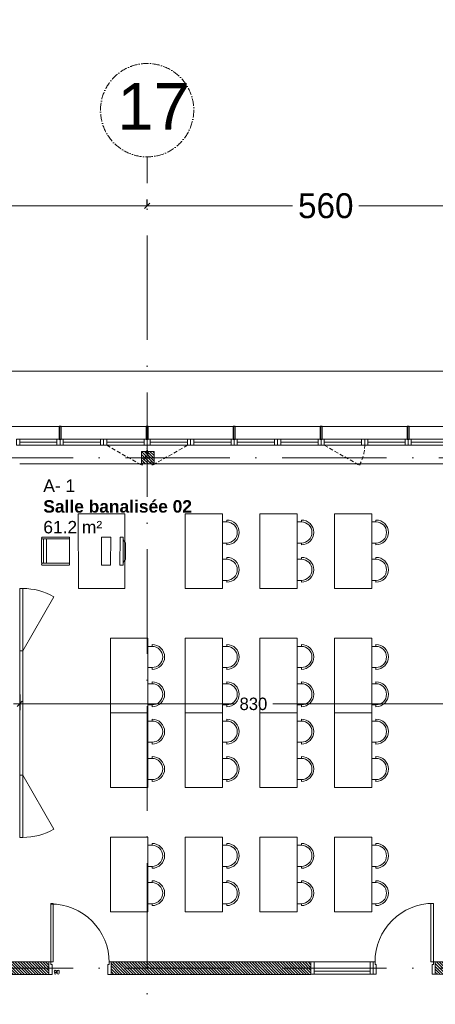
# Model space of a CAD drawing. Header units: centimetres. Extents: x 100159 to 225226, y -81380 to -23241.
# Tile 66 of 256: x 200175 to 200844, y -61117 to -59535. Entities that reach past the tile are written whole.
import ezdxf
from ezdxf.xclip import XClip

# ---------------------------------------------------------------- set-up
doc = ezdxf.new("R2010")
doc.units = ezdxf.units.CM
doc.header["$XCLIPFRAME"] = 2
doc.linetypes.add('ACAD_ISO10W100', pattern=[18, 12, -3, 0, -3])
doc.linetypes.add('CACHE', pattern=[9.525, 6.35, -3.175])
doc.layers.get('0').update_dxf_attribs({"lineweight": 5})
for name, color, linetype, lineweight in [('10', 252, 'Continuous', 5), ('17', 6, 'Continuous', 5), ('DDL- MENUISERIES INT', 51, 'Continuous', 5), ('DDL- STRUCTURE', 5, 'Continuous', 5), ('DDL-HAB-COTES', 161, 'Continuous', 9), ('DDL-HACHURES POCHAGE GRIS', 251, 'Continuous', 5), ('DDL-TRAIT AXES', 1, 'ACAD_ISO10W100', 5)]:
    doc.layers.add(name, color=color, linetype=linetype, lineweight=lineweight)
for name, color, linetype in [('23', 63, 'Continuous'), ('44', 7, 'Continuous'), ('DDL-PLAN MASSE PAYSAGE', 7, 'Continuous'), ('DDL-TEXTE 01', 7, 'Continuous')]:
    doc.layers.add(name, color=color, linetype=linetype)
doc.layers.add('GEL', color=113, linetype='Continuous', plot=False)
doc.styles.add('Century Gothic', font='GOTHIC.TTF')
doc.styles.add('COTA', font='romans.shx', dxfattribs={"width": 0.8})
doc.styles.get("Standard").update_dxf_attribs({"font": 'arial.ttf'})
doc.dimstyles.new('C100 cm', dxfattribs={"dimscale": 100, "dimtxt": 0.2, "dimasz": 0.085, "dimexe": 0.1, "dimexo": 0.0625, "dimgap": 0.09, "dimtad": 0, "dimdec": 0, "dimzin": 0, "dimdsep": 46, "dimtxsty": 'Century Gothic', "dimblk": 'OBLIQUE', "dimcen": 0.09, "dimdle": 0.1, "dimclrd": 256, "dimclrt": 256, "dimadec": 0, "dimazin": 0, "dimtfac": 1, "dimtdec": 0, "dimtofl": 0, "dimtmove": 2, "dimatfit": 2, "dimfxl": 0.15, "dimfxlon": 1, "dimtolj": 1, "dimtzin": 0, "dimlwd": -1, "dimarcsym": 0})
doc.dimstyles.new('portes', dxfattribs={"dimtxt": 6, "dimasz": 2.5, "dimexe": 1.25, "dimexo": 0.625, "dimtad": 1, "dimjust": 1, "dimtxsty": 'COTA', "dimblk": 'NONE', "dimcen": 2.5, "dimse1": 1, "dimse2": 1, "dimsd1": 1, "dimsd2": 1, "dimadec": 0, "dimazin": 0, "dimtfac": 1, "dimtix": 1, "dimtofl": 0, "dimtmove": 0, "dimatfit": 0, "dimldrblk": 'NONE', "dimfxl": 1, "dimarcsym": 0})
pattern_1 = [(135, (0, -2198.8527), (-2.24506403, -2.24506403), [])]

# ---------------------------------------------------------------- blocks, each defined once
blk = doc.blocks.new('A$C6C21683D')
blk.add_lwpolyline([(0, 0), (70, 0), (70, 10), (0, 10)], close=True)
for points in [[(5, 0), (65, 0), (65, 10), (5, 10), (5, 0)], [(5, 5), (65, 5)]]:
    blk.add_lwpolyline(points)
blk = doc.blocks.new('A$C7FA553E3')
blk.add_lwpolyline([(0, 32), (70, 32), (70, 42), (0, 42)], close=True)
for points in [[(5, 32), (65, 32), (65, 42), (5, 42), (5, 32)], [(5, 37), (65, 37)]]:
    blk.add_lwpolyline(points)
at = {"linetype": 'CACHE'}
blk.add_lwpolyline([(5, 32), (61.5, 0)], dxfattribs=at)
blk.add_arc((6, 32), 64, 330.0443, 0.0023, dxfattribs=at)
blk = doc.blocks.new('*D187')
at = {"layer": 'Defpoints', "color": 0, "transparency": 16777216}
for p in [(5, 0), (95, 0), (95, 0)]:
    blk.add_point(p, dxfattribs=at)
at = {"layer": 'GEL', "color": 0, "transparency": 16777216, "insert": (12.6, 3.6), "char_height": 6, "attachment_point": 5, "style": 'COTA'}
blk.add_mtext('90', dxfattribs=at)
blk = doc.blocks.new('_None')
blk = doc.blocks.new('*U219')
for p, q in [((20, -550), (0, -550)), ((10, -645), (10, -555)), ((15, -645), (15, -555)), ((0, -650), (20, -650))]:
    blk.add_line(p, q)
blk.add_lwpolyline([(20, -550), (0, -550), (0, -650), (20, -650)], close=True)
for points in [[(0, -555), (0, -550), (20, -550), (20, -555), (0, -555)], [(0, -650), (0, -645), (20, -645), (20, -650), (0, -650)]]:
    blk.add_lwpolyline(points)
blk = doc.blocks.new('*D189')
at = {"layer": 'Defpoints', "color": 0, "transparency": 16777216}
for p in [(5, 0), (95, 0), (95, 0)]:
    blk.add_point(p, dxfattribs=at)
at = {"layer": 'GEL', "color": 0, "transparency": 16777216, "insert": (12.6, 3.6), "char_height": 6, "attachment_point": 5, "style": 'COTA'}
blk.add_mtext('90', dxfattribs=at)
blk = doc.blocks.new('_Oblique')
at = {"color": 0, "linetype": 'ByBlock', "lineweight": -2}
blk.add_line((-0.5, -0.5), (0.5, 0.5), dxfattribs=at)
blk = doc.blocks.new('*D261')
at = {"layer": 'DDL-HAB-COTES', "color": 0, "lineweight": -2, "transparency": 16777216}
for p, q in [((199380.1, -60099.6), (199380.1, -60089.6)), ((204180.6, -60099.6), (204180.6, -60089.6))]:
    blk.add_line(p, q, dxfattribs=at)
at = {"layer": 'DDL-HAB-COTES', "transparency": 16777216}
for p, q in [((199370.1, -60099.6), (201883.4, -60099.6)), ((204190.6, -60099.6), (202021.7, -60099.6))]:
    blk.add_line(p, q, dxfattribs=at)
at = {"layer": 'Defpoints', "color": 0, "transparency": 16777216}
for p in [(204180.6, -60099.6), (199380.1, -60188.5), (204180.6, -60188.5)]:
    blk.add_point(p, dxfattribs=at)
at = {"layer": 'DDL-HAB-COTES', "transparency": 16777216, "xscale": 8.5, "yscale": 8.5, "zscale": 8.5, "rotation": 180}
blk.add_blockref('_Oblique', (199380.1, -60099.6), dxfattribs=at)
at = {"layer": 'DDL-HAB-COTES', "transparency": 16777216, "xscale": 8.5, "yscale": 8.5, "zscale": 8.5}
blk.add_blockref('_Oblique', (204180.6, -60099.6), dxfattribs=at)
at = {"layer": 'DDL-HAB-COTES', "lineweight": -3, "transparency": 16777216, "insert": (201952.6, -60099.6), "char_height": 40, "attachment_point": 5, "style": 'Century Gothic'}
blk.add_mtext('\\A1;4800', dxfattribs=at)
blk = doc.blocks.new('A$C601B608D')
for p, q in [((5, 300), (54.9, 386.7)), ((5, 100), (54.9, 13.3))]:
    blk.add_line(p, q)
for points in [[(0, 300), (5, 300), (5, 400), (0, 400)], [(0, 100), (5, 100), (5, 300), (0, 300)], [(0, 0), (5, 0), (5, 100), (0, 100)]]:
    blk.add_lwpolyline(points, close=True)
for centre, start, end in [((5, 300), 60.0976, 90), ((5, 100), 270, 299.9024)]:
    blk.add_arc(centre, 100, start, end)
blk = doc.blocks.new('A$C41CC053D')
at = {"ltscale": 0.5}
for p, q in [((107.1, 63.3), (118.9, 98.4)), ((119.6, 100.3), (119.9, 101.2)), ((160, 85.6), (120.2, 99)), ((121.2, 101.8), (161.9, 88.1)), ((154, 86.6), (142.2, 51.5)), ((158.8, 85), (146.9, 49.9)), ((149.8, 48.9), (161.6, 84)), ((160, 85.6), (161, 85.3)), ((162.2, 85.9), (162.6, 86.9)), ((106.5, 61.4), (106.2, 60.5)), ((106.8, 59.2), (147.6, 45.5)), ((147.6, 48.6), (107.8, 62)), ((147.6, 48.6), (148.5, 48.3)), ((149.2, 47.1), (148.8, 46.1))]:
    blk.add_line(p, q, dxfattribs=at)
blk.add_lwpolyline([(118.9, 142.2), (80.7, 28.4), (9.6, 52.4), (47.9, 166.1)], close=True, dxfattribs=at)
for centre, start, end in [((119.9, 98.1), 71.3969, 161.3969), ((120.5, 99.9), 161.3969, 251.3969), ((120.8, 100.9), 71.3969, 161.3969), ((155, 86.2), 71.3969, 161.3969), ((159.7, 84.7), 71.3969, 161.3969), ((161.3, 86.2), 251.3969, 341.3969), ((160.6, 84.3), 341.3969, 71.3969), ((161.6, 87.2), 341.3969, 71.3969), ((108.1, 63), 161.3969, 251.3969), ((107.1, 60.1), 161.3969, 251.3969), ((107.5, 61.1), 71.3969, 161.3969), ((143.2, 51.2), 161.3969, 251.3969), ((147.9, 49.6), 161.3969, 251.3969), ((148.8, 49.3), 251.3969, 341.3969), ((148.2, 47.4), 341.3969, 71.3969), ((147.9, 46.4), 251.3969, 341.3969)]:
    blk.add_arc(centre, 1, start, end, dxfattribs=at)
blk = doc.blocks.new('A$C7DD83F9D')
at = {"ltscale": 0.5}
for p, q in [((20, 107), (20, 110)), ((20, 107), (26.8, 107)), ((26.8, 73), (26.8, 107)), ((20, 73), (26.8, 73)), ((20, 73), (20, 70)), ((20, 47), (20, 50)), ((20, 47), (26.8, 47)), ((26.8, 13), (26.8, 47)), ((20, 13), (26.8, 13)), ((20, 13), (20, 10))]:
    blk.add_line(p, q, dxfattribs=at)
at = {"linetype": 'Continuous', "flags": 128}
blk.add_lwpolyline([(26.8, 120), (26.8, 0), (86.8, 0), (86.8, 120), (26.8, 120)], dxfattribs=at)
at = {"ltscale": 0.5}
for centre, radius in [((20, 90), 20), ((20, 90), 17), ((20, 30), 20), ((20, 30), 17)]:
    blk.add_arc(centre, radius, 90, 270, dxfattribs=at)
blk = doc.blocks.new('A$C19797035')
at = {"linetype": 'Continuous'}
for points in [[(54.3, 32.9), (52.5, 28.2), (10.3, 43.6), (12, 48.3)], [(46.7, 39.9), (50, 34.4), (16.2, 46.7), (22.3, 48.8)], [(42.3, 0), (0, 15.4), (5.1, 29.5), (47.4, 14.1)]]:
    blk.add_lwpolyline(points, close=True, dxfattribs=at)
blk = doc.blocks.new('Lame 20x3')
blk.add_lwpolyline([(209069.8, -45704.2), (209069.8, -45724.2), (209072.8, -45724.2), (209072.8, -45704.2), (209069.8, -45704.2)])
blk = doc.blocks.new('*U368')
at = {"layer": '44'}
blk.add_blockref('Lame 20x3', (-209071.3, 45714.2), dxfattribs=at)
blk = doc.blocks.new('*U369')
at = {"color": 0, "linetype": 'ByBlock', "lineweight": -2, "transparency": 16777216}
for p in [(-3780, 0), (-3640, 0), (-3500, 0), (-3360, 0), (-3220, 0)]:
    blk.add_blockref('*U368', p, dxfattribs=at)
blk = doc.blocks.new('*D514')
at = {"layer": 'DDL-HAB-COTES', "color": 0, "lineweight": -2, "transparency": 16777216}
for p, q in [((200175.1, -60619), (200175.1, -60644)), ((201005.1, -60619), (201005.1, -60644))]:
    blk.add_line(p, q, dxfattribs=at)
at = {"layer": 'DDL-HAB-COTES', "transparency": 16777216}
for p, q in [((200165.1, -60634), (200519.9, -60634)), ((201015.1, -60634), (200582.3, -60634))]:
    blk.add_line(p, q, dxfattribs=at)
at = {"layer": 'Defpoints', "color": 0, "transparency": 16777216}
for p in [(200175.1, -60218.5), (201005.1, -60218.5), (201005.1, -60634)]:
    blk.add_point(p, dxfattribs=at)
at = {"layer": 'DDL-HAB-COTES', "transparency": 16777216, "xscale": 8.5, "yscale": 8.5, "zscale": 8.5, "rotation": 180}
blk.add_blockref('_Oblique', (200175.1, -60634), dxfattribs=at)
at = {"layer": 'DDL-HAB-COTES', "transparency": 16777216, "xscale": 8.5, "yscale": 8.5, "zscale": 8.5}
blk.add_blockref('_Oblique', (201005.1, -60634), dxfattribs=at)
at = {"layer": 'DDL-HAB-COTES', "lineweight": -3, "transparency": 16777216, "insert": (200551.1, -60634), "char_height": 20, "attachment_point": 5, "style": 'Century Gothic'}
blk.add_mtext('\\A1;830', dxfattribs=at)
blk = doc.blocks.new('17.07 CADASTRE')
at = {"layer": '23'}
h = blk.add_hatch(dxfattribs=at)
h.set_pattern_fill('CROSS', color=9, scale=0.122312, angle=-74.5126)
h.set_pattern_definition([(285.487436, (-1752.3689, 119.6183), (0.95587097, -0.5410825), [0.38833935, -1.16501804]), (15.487436, (-1752.5042, 119.37936), (0.5410825, 0.95587097), [0.38833935, -1.16501804])])
h.paths.add_polyline_path([(296.556, 77.111), (237.111, 55.333), (234.333, 63.889), (230.222, 79.222), (287.333, 104.778), (286, 108.667), (283.764, 107.684), (283.586, 107.684), (284.556, 108.111), (281.778, 113.778), (279.556, 117), (276.889, 119.556), (274.222, 121.222), (271, 122.222), (267.222, 123.778), (264.111, 125.444), (253.889, 127.667), (249.222, 128.444), (241, 128.111), (233.111, 127.444), (216.889, 124.444), (201.667, 120.778), (176.222, 114.111), (165.556, 111.111), (124.556, 102.444), (122.333, 102.222), (76.778, 95.667), (65.222, 94.333), (35.444, 90.111), (31.667, 89.667), (13.222, 87.017), (13.222, 11), (305.953, 11), (306.333, 20.889), (306.457, 20.91), (306.778, 27.444), (306.556, 41.222), (304.889, 48.667)])
h.paths.add_polyline_path([(382.444, 188.112), (366.222, 179.889), (324.333, 156.222), (321.556, 150.111), (319.889, 143.222), (318.444, 140), (316.333, 136.444), (312.889, 132.222), (311, 129.556), (309.667, 127), (309.222, 124.889), (309.111, 121.556), (313, 67.111), (320.889, 34.556), (323.889, 23), (326.72, 11), (382.444, 11)])
h.paths.add_polyline_path([(114.441, 168.682), (114.556, 172.222), (114.765, 174.055), (114.889, 176.111), (115.444, 180), (117, 187), (119.807, 200.743), (131.778, 243.333), (132.667, 246.889), (134.333, 259.778), (123.889, 263.889), (95.589, 275.588), (95.778, 276.111), (116.444, 322.667), (114.867, 324.739), (110, 330.778), (101, 340.111), (94.778, 345.889), (88.111, 351.333), (84.333, 354.222), (77.667, 358.667), (70, 363), (64.667, 366.778), (62.667, 368.556), (61, 370.778), (59.667, 373.333), (57.444, 376.444), (55, 379.889), (50.444, 384.111), (47.778, 386.111), (42.889, 389.333), (34.778, 392.222), (29.778, 390.222), (28, 389.111), (23.444, 385.111), (19.596, 381.153), (45.333, 361.111), (41.87, 356.754), (41.556, 357), (39.111, 354), (13.222, 374.341), (13.222, 359.889), (17.111, 358.444), (17.556, 359.444), (21.111, 358), (20.778, 357), (22.556, 356.333), (22.889, 357.333), (29.222, 354.889), (26.333, 347.667), (22.889, 349), (21.556, 345.667), (17.889, 347.111), (18.556, 348.889), (13.222, 350.98), (13.222, 268.872), (22.444, 266.333), (20.333, 258.444), (13.222, 260.467), (13.222, 114.187), (18.444, 116), (18.889, 112.778), (28.889, 113.333), (38.667, 115.778), (41.333, 115.778), (59.333, 118.667), (82, 120.333), (98.222, 123.111), (115.889, 127.889), (114.889, 141.889), (114.853, 142.698), (114.556, 146.667), (114.435, 152.182), (114.222, 157), (114.259, 160.231), (114.222, 161.889), (114.123, 164.5), (114.333, 166.889)])
h.paths.add_polyline_path([(35.889, 199), (33.222, 200.111), (35, 204.222), (37.556, 203)], flags=16)
h.paths.add_polyline_path([(48.222, 318.556), (43.778, 319.556), (44.333, 321.778), (38.889, 323), (39, 323.778), (35, 324.667), (35.111, 325.333), (31.556, 326.111), (33.444, 334.667), (40.444, 333), (40.222, 332.111), (43.222, 331.444), (42.889, 330), (46, 329.333), (49, 342.556), (55.111, 337.444), (53, 328.556), (50.667, 329.111)], flags=16)
h.paths.add_polyline_path([(23.889, 322.556), (20.556, 323.222), (21.111, 326.222), (24.556, 325.556)], flags=16)
h.paths.add_polyline_path([(19.667, 324.111), (14.111, 325.222), (14.556, 327.889), (20.222, 326.778)], flags=16)
h.paths.add_polyline_path([(57.556, 349), (56.556, 349.778), (56, 349.111), (53.667, 350.778), (54, 351.444), (50.556, 354.111), (52.889, 357.333), (53.667, 356.889), (54.444, 358), (53.778, 358.556), (59.667, 366.333), (64.444, 362.556), (60.444, 357.111), (64.444, 353.778), (61.889, 350.556), (59.889, 352.111)], flags=16)
h.paths.add_polyline_path([(38.667, 373.444), (35.778, 375.889), (35.444, 375.556), (32.333, 378), (33.111, 379.111), (30, 381.444), (32.444, 384.778), (35.556, 382.222), (36, 382.889), (36.889, 382.333), (37.889, 383.667), (40.444, 381.444), (42.889, 384.667), (47.778, 380.889), (42.889, 374.556), (40.778, 376.222)], flags=16)
h.paths.add_polyline_path([(64.778, 393.222), (55, 404.111), (51.333, 405.889), (50, 405.222), (47.889, 404.556), (45.556, 404.556), (44.778, 404.667), (43.889, 405.111), (34.778, 392.222), (42.889, 389.333), (47.778, 386.111), (50.444, 384.111), (55, 379.889), (57.444, 376.444), (59.667, 373.333), (61, 370.778), (62.667, 368.556), (64.667, 366.778), (70, 363), (77.667, 358.667), (84.333, 354.222), (88.111, 351.333), (94.778, 345.889), (101, 340.111), (110, 330.778), (112.546, 327.619), (117, 349.111), (122, 359.222), (113.222, 363.667), (115.333, 367.889), (104.333, 373.444), (104.111, 373), (103.667, 373.222), (103.889, 373.667)])
h.paths.add_polyline_path([(60.667, 391.556), (67.111, 388.333), (66.333, 386.667), (70.778, 384.444), (67.333, 377.444), (61, 380.556), (61.667, 381.889), (57, 384.222)], flags=16)
h.paths.add_polyline_path([(56.111, 388.778), (44.667, 394.444), (48.111, 401.222), (52.444, 399.111), (52.556, 399.556), (55.444, 398.111), (53.889, 395), (58.111, 393)], flags=16)
h.paths.add_polyline_path([(74.333, 380.889), (79.667, 378.222), (80.333, 379.556), (83.444, 378.111), (79.333, 369.889), (70.889, 374.222)], flags=16)
h.paths.add_polyline_path([(87.444, 378.444), (92.444, 376), (90.556, 372.333), (90, 372.667), (88.556, 369.778), (93.889, 367.222), (90.667, 360.778), (81, 365.556)], flags=16)
h.paths.add_polyline_path([(97.444, 368.111), (107.667, 363.111), (104.556, 356.778), (94.333, 361.778)], flags=16)
h.paths.add_polyline_path([(109.222, 359.889), (112.444, 358.222), (111.778, 357), (113.222, 356.222), (114.444, 358.667), (117.667, 357), (111, 343.444), (106.667, 345.556), (108, 348.333), (104.444, 350.111)], flags=16)
h.paths.add_polyline_path([(138.333, 392.333), (139.444, 392.667), (142.289, 398.356), (133.889, 402.556), (137.222, 409.444), (142.667, 406.667), (143.556, 408.444), (146.6, 406.978), (147.111, 408), (146.954, 409.778), (132.144, 409.778), (130.222, 406), (122.667, 409.778), (88.627, 409.778), (92.222, 408), (85.444, 394.444), (81.667, 396.333), (82.667, 398.444), (80.556, 399.556), (81.667, 401.667), (77.444, 403.778), (80.481, 409.778), (77.236, 409.778), (74.889, 405), (69.444, 407.778), (69.889, 408.778), (67.857, 409.778), (56.288, 409.778), (58.444, 408.667), (64.444, 402), (64.889, 402.333), (65.111, 402), (64.778, 401.667), (68.222, 397.778), (70.667, 396.556), (71.667, 398.667), (76.333, 396.333), (75.333, 394.222), (83.333, 390.222), (84.333, 392.333), (89, 390), (88.222, 388.333), (88.556, 388.111), (88.444, 387.778), (96, 383.889), (97, 386), (105.444, 381.778), (104.444, 379.667), (118, 372.889), (119.063, 372.48), (121, 372.111), (123.444, 372.222), (123.333, 372.667), (123.778, 372.778), (123.889, 372.333), (124.556, 372.556), (126.503, 373.571), (127.437, 374.272), (128.105, 375.058), (128.808, 376.042), (120.778, 380.222), (120.889, 380.444), (117.444, 382.111), (119.889, 386.778), (123.222, 385.111), (123.778, 386.111), (131.912, 381.934), (136.222, 390.556), (136.417, 390.75), (136.556, 391), (137.444, 391.778)])
h.paths.add_polyline_path([(94.778, 396.222), (95.111, 397), (90.889, 399.111), (93, 403.333), (93.889, 402.889), (95.333, 405.667), (98, 404.333), (98.333, 405), (101.889, 403.111), (101.667, 402.556), (104.556, 401.111), (101.111, 394), (98.111, 395.556), (97.667, 394.667)], flags=16)
h.paths.add_polyline_path([(104.778, 389.444), (108.222, 396.333), (118.667, 391.222), (115.667, 385.222), (112.889, 386.556), (112.444, 385.667)], flags=16)
blk = doc.blocks.new('*D814')
at = {"layer": 'DDL-HAB-COTES', "color": 0, "lineweight": -2, "transparency": 16777216}
for p, q in [((200380.1, -59833.8), (200380.1, -59823.8)), ((200940.1, -59833.8), (200940.1, -59823.8))]:
    blk.add_line(p, q, dxfattribs=at)
at = {"layer": 'DDL-HAB-COTES', "transparency": 16777216}
for p, q in [((200370.1, -59833.8), (200614.2, -59833.8)), ((200950.1, -59833.8), (200720.7, -59833.8))]:
    blk.add_line(p, q, dxfattribs=at)
at = {"layer": 'Defpoints', "color": 0, "transparency": 16777216}
for p in [(200380.1, -59833.8), (200380.1, -60228.4), (200940.1, -60238.4)]:
    blk.add_point(p, dxfattribs=at)
at = {"layer": 'DDL-HAB-COTES', "transparency": 16777216, "xscale": 8.5, "yscale": 8.5, "zscale": 8.5, "rotation": 180}
blk.add_blockref('_Oblique', (200380.1, -59833.8), dxfattribs=at)
at = {"layer": 'DDL-HAB-COTES', "transparency": 16777216, "xscale": 8.5, "yscale": 8.5, "zscale": 8.5}
blk.add_blockref('_Oblique', (200940.1, -59833.8), dxfattribs=at)
at = {"layer": 'DDL-HAB-COTES', "lineweight": -3, "transparency": 16777216, "insert": (200667.5, -59833.8), "char_height": 40, "attachment_point": 5, "style": 'Century Gothic'}
blk.add_mtext('\\A1;560', dxfattribs=at)
blk = doc.blocks.new('*D815')
at = {"layer": 'DDL-HAB-COTES', "color": 0, "lineweight": -2, "transparency": 16777216}
for p, q in [((199820.1, -59833.8), (199820.1, -59823.8)), ((200380.1, -59833.8), (200380.1, -59823.8))]:
    blk.add_line(p, q, dxfattribs=at)
at = {"layer": 'DDL-HAB-COTES', "transparency": 16777216}
for p, q in [((199810.1, -59833.8), (200054.2, -59833.8)), ((200390.1, -59833.8), (200160.7, -59833.8))]:
    blk.add_line(p, q, dxfattribs=at)
at = {"layer": 'Defpoints', "color": 0, "transparency": 16777216}
for p in [(199820.1, -59833.8), (199820.1, -60228.4), (200380.1, -60238.4)]:
    blk.add_point(p, dxfattribs=at)
at = {"layer": 'DDL-HAB-COTES', "transparency": 16777216, "xscale": 8.5, "yscale": 8.5, "zscale": 8.5, "rotation": 180}
blk.add_blockref('_Oblique', (199820.1, -59833.8), dxfattribs=at)
at = {"layer": 'DDL-HAB-COTES', "transparency": 16777216, "xscale": 8.5, "yscale": 8.5, "zscale": 8.5}
blk.add_blockref('_Oblique', (200380.1, -59833.8), dxfattribs=at)
at = {"layer": 'DDL-HAB-COTES', "lineweight": -3, "transparency": 16777216, "insert": (200107.5, -59833.8), "char_height": 40, "attachment_point": 5, "style": 'Century Gothic'}
blk.add_mtext('\\A1;560', dxfattribs=at)
blk = doc.blocks.new('*U186')
blk.add_line((100, 20), (100, 0))
blk.add_lwpolyline([(3, 20), (3, 114), (7, 114), (7, 20)], close=True)
for points in [[(0, 0), (5, 0), (5, 16), (3, 16), (3, 20), (0, 20), (0, 20)], [(0, 20), (0, 0)], [(100, 0), (95, 0), (95, 16), (97, 16), (97, 20), (100, 20), (100, 20)]]:
    blk.add_lwpolyline(points)
blk.add_arc((3, 20), 94, 359.999971, 90.000029)
at = {"layer": 'GEL'}
dim = blk.add_linear_dim(base=(95, 0), p1=(5, 0), p2=(95, 0), dimstyle='portes', dxfattribs=at)
dim.commit()
dim.dimension.update_dxf_attribs({"geometry": '*D187', "text_midpoint": (12.636, 3.625)})
blk = doc.blocks.new('A$C530C723F')
at = {"layer": 'DDL- MENUISERIES INT'}
blk.add_blockref('*U186', (10, 0), dxfattribs=at)
at = {"layer": 'DDL- MENUISERIES INT', "rotation": 270}
blk.add_blockref('*U219', (760, 20), dxfattribs=at)
blk = doc.blocks.new('*U188')
blk.add_line((100, 20), (100, 0))
blk.add_lwpolyline([(3, 20), (3, 114), (7, 114), (7, 20)], close=True)
for points in [[(0, 0), (5, 0), (5, 16), (3, 16), (3, 20), (0, 20), (0, 20)], [(0, 20), (0, 0)], [(100, 0), (95, 0), (95, 16), (97, 16), (97, 20), (100, 20), (100, 20)]]:
    blk.add_lwpolyline(points)
blk.add_arc((3, 19.039), 94, 359.999971, 90.000029)
at = {"layer": 'GEL'}
dim = blk.add_linear_dim(base=(95, 0), p1=(5, 0), p2=(95, 0), dimstyle='portes', dxfattribs=at)
dim.commit()
dim.dimension.update_dxf_attribs({"geometry": '*D189', "text_midpoint": (12.636, 3.625)})

msp = doc.modelspace()

# ---------------------------------------------------------------- hatches: boundary and pattern name
at = {"layer": 'DDL-HACHURES POCHAGE GRIS'}
h = msp.add_hatch(dxfattribs=at)
h.set_pattern_fill('ANSI31', color=256, angle=90)
h.set_pattern_definition(pattern_1)
h.paths.add_polyline_path([(204160.6, -61048.5), (204160.6, -60188.5), (204180.6, -60188.5), (204180.6, -61068.5), (204133.6, -61068.5), (204133.6, -61048.5)])
h.paths.add_polyline_path([(199400.1, -61068.5), (199380.1, -61068.5), (199380.1, -60188.5), (199400.1, -60188.5), (199400.1, -61048.5), (199427.6, -61048.5), (199427.6, -61068.5), (199400.1, -61068.5)])
h.paths.add_polyline_path([(199996.4, -61068.5), (199627.6, -61068.5), (199627.6, -61048.5), (199996.4, -61048.5)])
h.paths.add_polyline_path([(200222.1, -61068.5), (200096.4, -61068.5), (200096.4, -61048.5), (200222.1, -61048.5)])
h.paths.add_polyline_path([(200643.7, -61068.5), (200322.1, -61068.5), (200322.1, -61048.5), (200643.7, -61048.5)])
h.paths.add_polyline_path([(200843.7, -61048.4), (200874.5, -61048.5), (200874.5, -61068.5), (200843.7, -61068.4)])
h.paths.add_polyline_path([(200974.5, -61068.5), (201001.8, -61068.5), (201001.8, -61048.5), (200974.5, -61048.5)])
h.paths.add_polyline_path([(201227.6, -61068.5), (201197.4, -61068.5), (201197.4, -61048.5), (201227.6, -61048.5)])
h.paths.add_polyline_path([(201733.6, -61048.5), (201427.6, -61048.5), (201427.6, -61068.5), (201733.6, -61068.5)])
h.paths.add_polyline_path([(201863.6, -61048.5), (201833.6, -61048.5), (201833.6, -61068.5), (201863.6, -61068.5)])
h.paths.add_polyline_path([(202445.1, -61048.5), (202063.6, -61048.5), (202063.6, -61068.5), (202445.1, -61068.5)])
h.paths.add_polyline_path([(202635.1, -61048.5), (202545.1, -61048.5), (202545.1, -61068.5), (202635.1, -61068.5)])
h.paths.add_polyline_path([(203215.1, -61048.5), (202835.1, -61048.5), (202835.1, -61068.5), (203215.1, -61068.5)])
h.paths.add_polyline_path([(203465.1, -61048.5), (203315.1, -61048.5), (203315.1, -61068.5), (203465.1, -61068.5)])
h.paths.add_polyline_path([(203931.6, -61048.5), (203565.1, -61048.5), (203565.1, -61068.5), (203931.6, -61068.5)])
edge = h.paths.add_edge_path()
edge.add_line((204160.6, -61068.5), (204160.6, -61068.5))
h = msp.add_hatch(dxfattribs=at)
h.set_pattern_fill('ANSI31', color=256, angle=90)
h.set_pattern_definition(pattern_1)
h.paths.add_polyline_path([(203731.3, -60228.5), (203751.3, -60228.5), (203751.3, -60248.5), (203731.3, -60248.5)])
h.paths.add_polyline_path([(203171.3, -60228.5), (203191.3, -60228.5), (203191.3, -60248.5), (203171.3, -60248.5)])
h.paths.add_polyline_path([(202611.3, -60228.5), (202631.3, -60228.5), (202631.3, -60248.5), (202611.3, -60248.5)])
h.paths.add_polyline_path([(202050, -60228.4), (202070, -60228.4), (202070, -60248.4), (202050, -60248.4)])
h.paths.add_polyline_path([(201491.3, -60228.4), (201511.3, -60228.4), (201511.3, -60248.4), (201491.3, -60248.4)])
h.paths.add_polyline_path([(200931.3, -60228.4), (200951.3, -60228.4), (200951.3, -60248.4), (200931.3, -60248.4)])
h.paths.add_polyline_path([(199811.3, -60228.5), (199831.3, -60228.5), (199831.3, -60248.5), (199811.3, -60248.5)])
h.paths.add_polyline_path([(200371.3, -60228.5), (200391.3, -60228.5), (200391.3, -60248.5), (200371.3, -60248.5)])

# ---------------------------------------------------------------- linework, layer by layer
at = {"layer": '10'}
for points in [[(204161.6, -60188.5), (199401.6, -60188.5)], [(200175.1, -60248.5), (201005.1, -60248.5)]]:
    msp.add_lwpolyline(points, dxfattribs=at)
at = {"layer": 'DDL- STRUCTURE'}
for points in [[(200371.3, -60228.5), (200391.3, -60228.5), (200391.3, -60248.5), (200371.3, -60248.5)], [(200222.1, -61068.5), (200096.4, -61068.5), (200096.4, -61048.5), (200222.1, -61048.5)], [(200643.7, -61068.5), (200322.1, -61068.5), (200322.1, -61048.5), (200643.7, -61048.5)], [(200843.7, -61048.4), (200874.5, -61048.5), (200874.5, -61068.5), (200843.7, -61068.4)]]:
    msp.add_lwpolyline(points, close=True, dxfattribs=at)
at = {"layer": 'DDL-TRAIT AXES', "ltscale": 14}
for p, q in [((199084.7, -60238.4), (208105.6, -60238.4)), ((199084.7, -61058.5), (208105.6, -61058.5))]:
    msp.add_line(p, q, dxfattribs=at)
msp.add_lwpolyline([(200380.1, -63830.8), (200380.1, -59755.1)], dxfattribs=at)
at = {"layer": 'DDL-TRAIT AXES'}
msp.add_circle((200380.1, -59680.1), 75, dxfattribs=at)

# ---------------------------------------------------------------- block references
at = {"linetype": 'Continuous'}
msp.add_blockref('*U369', (204020.1, -60198.5), dxfattribs=at)
at = {"layer": '10'}
for name, p, rotation in [('A$C41CC053D', (200336.8, -60275.8), 198.6030973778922), ('A$C19797035', (200292, -60371.3), 289.9999999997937), ('A$C7DD83F9D', (200408.2, -60648.5), 180), ('A$C7DD83F9D', (200528.2, -60648.5), 180), ('A$C7DD83F9D', (200648.2, -60648.5), 180), ('A$C7DD83F9D', (200768.2, -60648.5), 180), ('A$C7DD83F9D', (200408.2, -60848), 180), ('A$C7DD83F9D', (200528.2, -60848), 180), ('A$C7DD83F9D', (200648.2, -60848), 180), ('A$C7DD83F9D', (200768.2, -60848), 180)]:
    msp.add_blockref(name, p, dxfattribs=dict(at, rotation=rotation))
at = {"layer": '10', "xscale": -1}
for p in [(200528.2, -60448.5), (200648.2, -60448.5), (200768.2, -60448.5), (200408.2, -60648.5), (200528.2, -60648.5), (200648.2, -60648.5), (200768.2, -60648.5)]:
    msp.add_blockref('A$C7DD83F9D', p, dxfattribs=at)
at = {"layer": '10', "xscale": -1, "rotation": 180.0001190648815}
msp.add_blockref('A$C601B608D', (200175.1, -60448.5), dxfattribs=at)
at = {"layer": '17'}
for name, p in [('A$C6C21683D', (200170.1, -60218.5)), ('A$C6C21683D', (200240.1, -60218.5)), ('A$C7FA553E3', (200310.1, -60250.5)), ('A$C6C21683D', (200520.1, -60218.5)), ('A$C6C21683D', (200590.1, -60218.5)), ('A$C7FA553E3', (200660.1, -60250.5)), ('A$C6C21683D', (200730.1, -60218.5)), ('A$C6C21683D', (200800.1, -60218.5))]:
    msp.add_blockref(name, p, dxfattribs=at)
at = {"layer": '17', "xscale": -1}
for name, p in [('A$C7FA553E3', (200450.1, -60250.5)), ('A$C6C21683D', (200520.1, -60218.5))]:
    msp.add_blockref(name, p, dxfattribs=at)
at = {"layer": 'DDL- MENUISERIES INT'}
msp.add_blockref('*U188', (200222.1, -61068.5), dxfattribs=at)
at = {"layer": 'DDL- MENUISERIES INT', "xscale": -1}
msp.add_blockref('A$C530C723F', (200853.7, -61068.4), dxfattribs=at)
at = {"layer": 'DDL-PLAN MASSE PAYSAGE', "linetype": 'ByBlock'}
ref = msp.add_blockref('17.07 CADASTRE', (176094.2, -61986.4), dxfattribs=dict(at, xscale=106.2859075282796, yscale=106.2859075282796, zscale=106.2859075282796, rotation=344.5125640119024))
XClip(ref).set_block_clipping_path([(36.599704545, 85.9239172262), (419.7690201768, 192.095693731), (361.9471425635, 400.7723308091), (-21.2221730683, 294.6005543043)])

# ---------------------------------------------------------------- texts
at = {"layer": 'DDL-TEXTE 01', "insert": (200213.1, -60273.3), "char_height": 20, "attachment_point": 1}
msp.add_mtext_dynamic_manual_height_columns('A- 1\\P{\\fArial|b1|i0|c0|p34;Salle banalisée 02\\P}61.2 m²', width=460.179, gutter_width=40, heights=[0], dxfattribs=at)
at = {"layer": 'DDL-TRAIT AXES', "insert": (200332.2, -59636.6), "char_height": 75, "attachment_point": 1}
msp.add_mtext_dynamic_manual_height_columns('{\\fSwis721 Lt BT|b0|i0|c0|p34;17}', width=107.612, gutter_width=12.5, heights=[0], dxfattribs=at)

# ---------------------------------------------------------------- dimensions: what is measured, and where the dimension line sits
at = {"layer": 'DDL-HAB-COTES', "lineweight": -3}
for base, p1, p2, picture, middle in [((199820.1, -59833.8), (200380.1, -60238.4), (199820.1, -60228.4), '*D815', (200107.5, -59833.8)), ((200380.1, -59833.8), (200940.1, -60238.4), (200380.1, -60228.4), '*D814', (200667.5, -59833.8)), ((204180.5715, -60099.5713), (199380.0717, -60188.4958), (204180.5715, -60188.4958), '*D261', (201952.5618, -60099.5713))]:
    dim = msp.add_linear_dim(base=base, p1=p1, p2=p2, dimstyle='C100 cm', override={"dimtxt": 0.4, "dimfxl": 0}, dxfattribs=at)
    dim.commit()
    dim.dimension.update_dxf_attribs({"geometry": picture, "text_midpoint": middle, "dimtype": 160})
dim = msp.add_linear_dim(base=(201005.1, -60634), p1=(200175.1, -60218.5), p2=(201005.1, -60218.5), dimstyle='C100 cm', dxfattribs=at)
dim.commit()
dim.dimension.update_dxf_attribs({"geometry": '*D514', "text_midpoint": (200551.1, -60634), "dimtype": 160})

doc.saveas('drawing.dxf')
